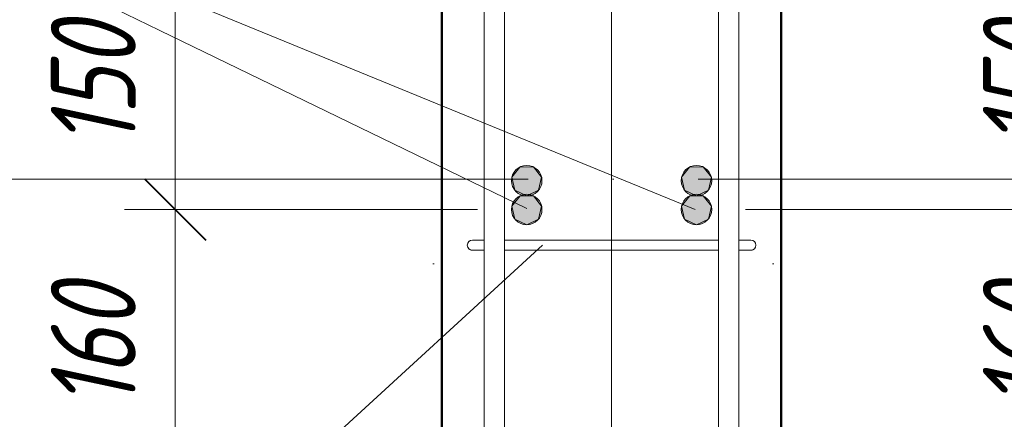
# Model space of a CAD drawing. Header units: millimetres. Extents: x 16591 to 27072, y 2073 to 10123.
# Tile 6 of 34: x 17351 to 17931, y 3158 to 3394. Entities that reach past the tile are written whole.
import ezdxf

# ---------------------------------------------------------------- set-up
doc = ezdxf.new("R2010")
doc.units = ezdxf.units.MM
for name, pattern in [('ADSK_Линия разреза', [400, 0, -200, 0, -200]), ('ADSK_Линия сетки', [500, 400, -50, 0, -50]), ('ADSK_Пунктирная_п5', [100, 0, -100])]:
    doc.linetypes.add(name, pattern=pattern)
for name, color, linetype, lineweight in [('A-____-____-DIMS', 211, 'Continuous', 9), ('A-____-____-DIMS-20', 211, 'Continuous', 9), ('G-____-____-SYMB', 111, 'ADSK_Пунктирная_п5', 20), ('S-COLS-____-MCUT', 52, 'Continuous', 50), ('S-GRID-____-OTLN', 1, 'Continuous', 9), ('S-RBAR-____-IDEN', 171, 'Continuous', 20), ('S-RBAR-____-MCUT', 171, 'Continuous', 20), ('S-RBAR-____-OTLN', 171, 'Continuous', 100)]:
    doc.layers.add(name, color=color, linetype=linetype, lineweight=lineweight)
doc.styles.add('GOST Common_I_2', font='GOST_Common Italic.ttf', dxfattribs={"width": 0.8, "height": 50})
doc.dimstyles.new('ADSK_Округление_5мм__Узкий__1', dxfattribs={"dimscale": 304.8, "dimtxt": 0.164979, "dimasz": 0.11811, "dimexe": 0.098425, "dimexo": 0.000215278, "dimgap": 0.026247, "dimtad": 1, "dimdec": 0, "dimlfac": 304.8, "dimrnd": 5, "dimdsep": 46, "dimtxsty": 'GOST Common_I_2', "dimblk1": 'OBLIQUE', "dimblk2": 'OBLIQUE', "dimsah": 1, "dimcen": 0.09, "dimdle": 0.098425, "dimazin": 0, "dimtfac": 1, "dimtdec": 4, "dimtix": 1, "dimtmove": 0, "dimatfit": 3, "dimfxl": 1, "dimtvp": 1, "dimtfill": 1, "dimtolj": 1, "dimtzin": 0, "dimlwd": 20, "dimlwe": 20, "dimarcsym": 2})

# ---------------------------------------------------------------- blocks, each defined once
blk = doc.blocks.new('DIMBLOCK4-КЖ1_ПЭ_ВЭ2_Армирование_Пилоны_Пм-2_1')
at = {"layer": 'A-____-____-DIMS-20', "lineweight": 40}
for p, q in [((17992.09, 3282), (17974.09, 3300)), ((17992.09, 3282), (18010.09, 3264)), ((17992.09, 3124), (17974.09, 3142)), ((17992.09, 3124), (18010.09, 3106))]:
    blk.add_line(p, q, dxfattribs=at)
at = {"layer": 'A-____-____-DIMS-20', "lineweight": 20}
for p, q in [((17992.09, 3282), (17779, 3282)), ((17992.09, 3124), (17992.09, 3282)), ((17992.09, 3282), (18022.09, 3282)), ((17992.09, 3124), (17780, 3124)), ((17992.09, 3124), (18022.09, 3124))]:
    blk.add_line(p, q, dxfattribs=at)
at = {"layer": 'A-____-____-DIMS-20', "color": 0, "lineweight": 20, "insert": (17918.75, 3164.65), "char_height": 50, "width": 92.0485, "attachment_point": 1, "rotation": 90, "line_spacing_factor": 1.022761, "style": 'GOST Common_I_2', "bg_fill": 3, "box_fill_scale": 1.25, "bg_fill_color": 256, "bg_fill_true_color": 13158600, "bg_fill_transparency": 0}
blk.add_mtext('160', dxfattribs=at)
blk = doc.blocks.new('_Oblique')
at = {"color": 0, "linetype": 'ByBlock', "lineweight": -2}
blk.add_line((-0.5, -0.5), (0.5, 0.5), dxfattribs=at)
blk = doc.blocks.new('DIMBLOCK5-КЖ1_ПЭ_ВЭ2_Армирование_Пилоны_Пм-2_1')
at = {"layer": 'A-____-____-DIMS-20', "lineweight": 40}
for p, q in [((17992.09, 3432), (17974.09, 3450)), ((17992.09, 3432), (18010.09, 3414)), ((17992.09, 3282), (17974.09, 3300)), ((17992.09, 3282), (18010.09, 3264))]:
    blk.add_line(p, q, dxfattribs=at)
at = {"layer": 'A-____-____-DIMS-20', "lineweight": 20}
for p, q in [((17992.09, 3432), (17779, 3432)), ((17992.09, 3282), (17992.09, 3432)), ((17992.09, 3432), (18022.09, 3432)), ((17992.09, 3282), (17779, 3282)), ((17992.09, 3282), (18022.09, 3282))]:
    blk.add_line(p, q, dxfattribs=at)
at = {"layer": 'A-____-____-DIMS-20', "color": 0, "lineweight": 20, "insert": (17918.75, 3318.65), "char_height": 50, "width": 92.0485, "attachment_point": 1, "rotation": 90, "line_spacing_factor": 1.022761, "style": 'GOST Common_I_2', "bg_fill": 3, "box_fill_scale": 1.25, "bg_fill_color": 256, "bg_fill_true_color": 13158600, "bg_fill_transparency": 0}
blk.add_mtext('150', dxfattribs=at)
blk = doc.blocks.new('DIMBLOCK13-КЖ1_ПЭ_ВЭ2_Армирование_Пилоны_Пм-2_1')
at = {"layer": 'A-____-____-DIMS-20', "lineweight": 40}
for p, q in [((17442.95, 3282), (17424.95, 3300)), ((17442.95, 3282), (17460.95, 3264)), ((17442.95, 3124), (17424.95, 3142)), ((17442.95, 3124), (17460.95, 3106))]:
    blk.add_line(p, q, dxfattribs=at)
at = {"layer": 'A-____-____-DIMS-20', "lineweight": 20}
for p, q in [((17442.95, 3282), (17412.95, 3282)), ((17442.95, 3124), (17442.95, 3282)), ((17442.95, 3282), (17621, 3282)), ((17442.95, 3124), (17412.95, 3124)), ((17442.95, 3124), (17620, 3124))]:
    blk.add_line(p, q, dxfattribs=at)
at = {"layer": 'A-____-____-DIMS-20', "color": 0, "lineweight": 20, "insert": (17369.61, 3164.65), "char_height": 50, "width": 92.0485, "attachment_point": 1, "rotation": 90, "line_spacing_factor": 1.022761, "style": 'GOST Common_I_2', "bg_fill": 3, "box_fill_scale": 1.25, "bg_fill_color": 256, "bg_fill_true_color": 13158600, "bg_fill_transparency": 0}
blk.add_mtext('160', dxfattribs=at)
blk = doc.blocks.new('DIMBLOCK14-КЖ1_ПЭ_ВЭ2_Армирование_Пилоны_Пм-2_1')
at = {"layer": 'A-____-____-DIMS-20', "lineweight": 40}
for p, q in [((17442.95, 3432), (17424.95, 3450)), ((17442.95, 3432), (17460.95, 3414)), ((17442.95, 3282), (17424.95, 3300)), ((17442.95, 3282), (17460.95, 3264))]:
    blk.add_line(p, q, dxfattribs=at)
at = {"layer": 'A-____-____-DIMS-20', "lineweight": 20}
for p, q in [((17442.95, 3432), (17412.95, 3432)), ((17442.95, 3282), (17442.95, 3432)), ((17442.95, 3432), (17621, 3432)), ((17442.95, 3282), (17412.95, 3282)), ((17442.95, 3282), (17621, 3282))]:
    blk.add_line(p, q, dxfattribs=at)
at = {"layer": 'A-____-____-DIMS-20', "color": 0, "lineweight": 20, "insert": (17369.61, 3318.65), "char_height": 50, "width": 92.0485, "attachment_point": 1, "rotation": 90, "line_spacing_factor": 1.022761, "style": 'GOST Common_I_2', "bg_fill": 3, "box_fill_scale": 1.25, "bg_fill_color": 256, "bg_fill_true_color": 13158600, "bg_fill_transparency": 0}
blk.add_mtext('150', dxfattribs=at)
blk = doc.blocks.new('DIMBLOCK25-КЖ1_ПЭ_ВЭ2_Армирование_Пилоны_Пм-2_1')
at = {"layer": 'A-____-____-DIMS-20', "lineweight": 20}
for p, q in [((18159.07, 3900), (18159.07, 3300)), ((18159.07, 3870), (17820, 3870)), ((18159.07, 3870), (18189.07, 3870)), ((18159.07, 3300), (18129.07, 3300)), ((18159.07, 3300), (18164.53, 3300))]:
    blk.add_line(p, q, dxfattribs=at)
at = {"layer": 'A-____-____-DIMS-20', "lineweight": 40}
for p, q in [((18159.07, 3870), (18141.07, 3888)), ((18159.07, 3870), (18177.07, 3852)), ((18159.07, 3300), (18141.07, 3318)), ((18159.07, 3300), (18177.07, 3282))]:
    blk.add_line(p, q, dxfattribs=at)
at = {"layer": 'A-____-____-DIMS-20', "color": 0, "lineweight": 20, "insert": (18085.73, 3542.81), "char_height": 50, "width": 101.2533, "attachment_point": 1, "rotation": 90, "line_spacing_factor": 1.022761, "style": 'GOST Common_I_2', "bg_fill": 3, "box_fill_scale": 1.25, "bg_fill_color": 256, "bg_fill_true_color": 13158600, "bg_fill_transparency": 0}
blk.add_mtext('570', dxfattribs=at)
blk = doc.blocks.new('DIMBLOCK26-КЖ1_ПЭ_ВЭ2_Армирование_Пилоны_Пм-2_1')
at = {"layer": 'A-____-____-DIMS-20', "lineweight": 40}
for p, q in [((18159.07, 3300), (18141.07, 3318)), ((18159.07, 3300), (18177.07, 3282)), ((18159.07, 2870), (18141.07, 2888)), ((18159.07, 2870), (18177.07, 2852))]:
    blk.add_line(p, q, dxfattribs=at)
at = {"layer": 'A-____-____-DIMS-20', "lineweight": 20}
for p, q in [((18159.07, 3300), (18129.07, 3300)), ((18159.07, 3300), (18159.07, 2840)), ((18159.07, 3300), (18164.53, 3300)), ((18159.07, 2870), (17820, 2870)), ((18159.07, 2870), (18189.07, 2870))]:
    blk.add_line(p, q, dxfattribs=at)
at = {"layer": 'A-____-____-DIMS-20', "color": 0, "lineweight": 20, "insert": (18085.73, 3040.68), "char_height": 50, "width": 106.3671, "attachment_point": 1, "rotation": 90, "line_spacing_factor": 1.022761, "style": 'GOST Common_I_2', "bg_fill": 3, "box_fill_scale": 1.25, "bg_fill_color": 256, "bg_fill_true_color": 13158600, "bg_fill_transparency": 0}
blk.add_mtext('430', dxfattribs=at)
blk = doc.blocks.new('DIMBLOCK27-КЖ1_ПЭ_ВЭ2_Армирование_Пилоны_Пм-2_1')
at = {"layer": 'A-____-____-DIMS-20', "lineweight": 20}
for p, q in [((18329.15, 2840), (18329.15, 3900)), ((18329.15, 3870), (17820, 3870)), ((18329.15, 3870), (18359.15, 3870)), ((18329.15, 2870), (17820, 2870)), ((18329.15, 2870), (18359.15, 2870))]:
    blk.add_line(p, q, dxfattribs=at)
at = {"layer": 'A-____-____-DIMS-20', "lineweight": 40}
for p, q in [((18329.15, 3870), (18311.15, 3888)), ((18329.15, 3870), (18347.15, 3852)), ((18329.15, 2870), (18311.15, 2888)), ((18329.15, 2870), (18347.15, 2852))]:
    blk.add_line(p, q, dxfattribs=at)
at = {"layer": 'A-____-____-DIMS-20', "color": 0, "lineweight": 20, "insert": (18255.81, 3317.58), "char_height": 50, "width": 125.7996, "attachment_point": 1, "rotation": 90, "line_spacing_factor": 1.022761, "style": 'GOST Common_I_2', "bg_fill": 3, "box_fill_scale": 1.25, "bg_fill_color": 256, "bg_fill_true_color": 13158600, "bg_fill_transparency": 0}
blk.add_mtext('1000', dxfattribs=at)

msp = doc.modelspace()

# ---------------------------------------------------------------- hatches: boundary and pattern name
at = {"layer": 'S-RBAR-____-MCUT'}
h = msp.add_hatch(color=256, dxfattribs=at)
edge = h.paths.add_edge_path()
edge.add_arc((17649.9999, 3281.9994), 9, 0, 360)
for points in [[(17649.9999, 3272.9994), (17657.0364, 3276.388), (17658.7742, 3284.0021), (17653.9048, 3290.1081), (17646.0949, 3290.1081), (17641.2255, 3284.0021), (17642.9634, 3276.388)], [(17749.9999, 3272.9994), (17757.0364, 3276.388), (17758.7742, 3284.0021), (17753.9048, 3290.1081), (17746.0949, 3290.1081), (17741.2255, 3284.0021), (17742.9634, 3276.388)]]:
    msp.add_hatch(color=256, dxfattribs=at).paths.add_polyline_path(points)
h = msp.add_hatch(color=256, dxfattribs=at)
edge = h.paths.add_edge_path()
edge.add_arc((17749.9999, 3281.9994), 9, 0, 360)
at = {"layer": 'S-RBAR-____-OTLN', "lineweight": 9}
h = msp.add_hatch(color=8, dxfattribs=at)
edge = h.paths.add_edge_path()
edge.add_arc((17649.9999, 3298.9994), 9, 0, 360)
for points in [[(17649.9999, 3289.9994), (17657.0364, 3293.388), (17658.7742, 3301.0021), (17653.9048, 3307.1081), (17646.0019, 3306.9914), (17641.2255, 3301.0021), (17642.9634, 3293.388)], [(17749.9999, 3289.9994), (17757.0364, 3293.388), (17758.7742, 3301.0021), (17753.9048, 3307.1081), (17746.0019, 3306.9914), (17741.2255, 3301.0021), (17742.9634, 3293.388)]]:
    msp.add_hatch(color=8, dxfattribs=at).paths.add_polyline_path(points)
h = msp.add_hatch(color=8, dxfattribs=at)
edge = h.paths.add_edge_path()
edge.add_arc((17749.9999, 3298.9994), 9, 0, 360)

# ---------------------------------------------------------------- linework, layer by layer
at = {"layer": 'G-____-____-SYMB', "linetype": 'ADSK_Линия разреза'}
for p, q in [((17381.9124, 2240.1798), (17381.9124, 4533.6799)), ((18595.5951, 3249.9996), (16754.818, 3249.9996))]:
    msp.add_line(p, q, dxfattribs=at)
at = {"layer": 'S-COLS-____-MCUT'}
for p, q in [((17600, 3869.9996), (17600, 2869.9996)), ((17800, 2869.9996), (17800, 3869.9996))]:
    msp.add_line(p, q, dxfattribs=at)
at = {"layer": 'S-GRID-____-OTLN', "linetype": 'ADSK_Линия сетки'}
for p, q in [((17700, 4537.6486), (17700, 2236.211)), ((16750.8492, 3300), (18599.5638, 3300))]:
    msp.add_line(p, q, dxfattribs=at)
at = {"layer": 'S-RBAR-____-MCUT'}
for p, q in [((17646.0949, 3290.1081), (17641.2255, 3284.0021)), ((17653.9048, 3290.1081), (17646.0949, 3290.1081)), ((17658.7742, 3284.0021), (17653.9048, 3290.1081)), ((17746.0949, 3290.1081), (17741.2255, 3284.0021)), ((17753.9048, 3290.1081), (17746.0949, 3290.1081)), ((17758.7742, 3284.0021), (17753.9048, 3290.1081)), ((17641.2255, 3284.0021), (17642.9634, 3276.388)), ((17657.0364, 3276.388), (17658.7742, 3284.0021)), ((17741.2255, 3284.0021), (17742.9634, 3276.388)), ((17757.0364, 3276.388), (17758.7742, 3284.0021)), ((17642.9634, 3276.388), (17649.9999, 3272.9994)), ((17649.9999, 3272.9994), (17657.0364, 3276.388)), ((17742.9634, 3276.388), (17749.9999, 3272.9994)), ((17749.9999, 3272.9994), (17757.0364, 3276.388))]:
    msp.add_line(p, q, dxfattribs=at)
for centre in [(17649.9999, 3281.9994), (17749.9999, 3281.9994)]:
    msp.add_circle(centre, 9, dxfattribs=at)
at = {"layer": 'S-RBAR-____-OTLN', "lineweight": 20}
for p, q in [((17624.9812, 3113.9994), (17624.9812, 3407.9994)), ((17636.9812, 3113.9994), (17636.9812, 3407.9994)), ((17762.9812, 3407.9994), (17762.9812, 3113.9994)), ((17774.9812, 3407.9994), (17774.9812, 3113.9994)), ((17624.6261, 3263.9994), (17617.9927, 3263.9994)), ((17636.9812, 3263.9994), (17762.9812, 3263.9994)), ((17781.9927, 3263.9994), (17775.1482, 3263.9994)), ((17624.8153, 3257.9994), (17617.9927, 3257.9994)), ((17636.9812, 3257.9994), (17762.9812, 3257.9994)), ((17781.9927, 3257.9994), (17775.3337, 3257.9994))]:
    msp.add_line(p, q, dxfattribs=at)
at = {"layer": 'S-RBAR-____-OTLN', "color": 8, "lineweight": 9}
for p, q in [((17646.0019, 3306.9914), (17641.2255, 3301.0021)), ((17653.9048, 3307.1081), (17646.0019, 3306.9914)), ((17658.7742, 3301.0021), (17653.9048, 3307.1081)), ((17746.0019, 3306.9914), (17741.2255, 3301.0021)), ((17753.9048, 3307.1081), (17746.0019, 3306.9914)), ((17758.7742, 3301.0021), (17753.9048, 3307.1081)), ((17641.2255, 3301.0021), (17642.9634, 3293.388)), ((17657.0364, 3293.388), (17658.7742, 3301.0021)), ((17741.2255, 3301.0021), (17742.9634, 3293.388)), ((17757.0364, 3293.388), (17758.7742, 3301.0021)), ((17642.9634, 3293.388), (17649.9999, 3289.9994)), ((17649.9999, 3289.9994), (17657.0364, 3293.388)), ((17742.9634, 3293.388), (17749.9999, 3289.9994)), ((17749.9999, 3289.9994), (17757.0364, 3293.388))]:
    msp.add_line(p, q, dxfattribs=at)
for centre in [(17649.9999, 3298.9994), (17749.9999, 3298.9994)]:
    msp.add_circle(centre, 9, dxfattribs=at)
at = {"layer": 'S-RBAR-____-OTLN', "lineweight": 20}
for centre, start, end in [((17617.9927, 3260.9994), 90, 270), ((17617.9927, 3260.9994), 90, 270), ((17617.9927, 3260.9994), 120, 150), ((17617.9927, 3260.9994), 120, 150), ((17617.9927, 3260.9994), 120, 150), ((17617.9927, 3260.9994), 120, 150), ((17617.9927, 3260.9994), 120, 150), ((17617.9927, 3260.9994), 120, 150), ((17617.9927, 3260.9994), 120, 150), ((17617.9927, 3260.9994), 120, 150), ((17617.9927, 3260.9994), 120, 150), ((17617.9927, 3260.9994), 120, 150), ((17617.9927, 3260.9994), 120, 150), ((17617.9927, 3260.9994), 120, 150), ((17617.9927, 3260.9994), 120, 150), ((17617.9927, 3260.9994), 120, 150), ((17617.9927, 3260.9994), 120, 150), ((17617.9927, 3260.9994), 120, 150), ((17617.9927, 3260.9994), 120, 150), ((17617.9927, 3260.9994), 120, 150), ((17617.9927, 3260.9994), 120, 150), ((17617.9927, 3260.9994), 120, 150), ((17781.9927, 3260.9994), 270, 90), ((17781.9927, 3260.9994), 270, 90), ((17781.9927, 3260.9994), 30, 60), ((17781.9927, 3260.9994), 30, 60), ((17781.9927, 3260.9994), 30, 60), ((17781.9927, 3260.9994), 30, 60), ((17781.9927, 3260.9994), 30, 60), ((17781.9927, 3260.9994), 30, 60), ((17781.9927, 3260.9994), 30, 60), ((17781.9927, 3260.9994), 30, 60), ((17781.9927, 3260.9994), 30, 60), ((17781.9927, 3260.9994), 30, 60), ((17781.9927, 3260.9994), 30, 60), ((17781.9927, 3260.9994), 30, 60), ((17781.9927, 3260.9994), 30, 60), ((17781.9927, 3260.9994), 30, 60), ((17781.9927, 3260.9994), 30, 60), ((17781.9927, 3260.9994), 30, 60), ((17781.9927, 3260.9994), 30, 60), ((17781.9927, 3260.9994), 30, 60), ((17781.9927, 3260.9994), 30, 60), ((17781.9927, 3260.9994), 30, 60), ((17617.9927, 3260.9994), 210, 240), ((17617.9927, 3260.9994), 210, 240), ((17617.9927, 3260.9994), 210, 240), ((17617.9927, 3260.9994), 210, 240), ((17617.9927, 3260.9994), 210, 240), ((17617.9927, 3260.9994), 210, 240), ((17617.9927, 3260.9994), 210, 240), ((17617.9927, 3260.9994), 210, 240), ((17617.9927, 3260.9994), 210, 240), ((17617.9927, 3260.9994), 210, 240), ((17617.9927, 3260.9994), 210, 240), ((17617.9927, 3260.9994), 210, 240), ((17617.9927, 3260.9994), 210, 240), ((17617.9927, 3260.9994), 210, 240), ((17617.9927, 3260.9994), 210, 240), ((17617.9927, 3260.9994), 210, 240), ((17617.9927, 3260.9994), 210, 240), ((17617.9927, 3260.9994), 210, 240), ((17617.9927, 3260.9994), 210, 240), ((17617.9927, 3260.9994), 210, 240), ((17617.9927, 3260.9994), 255, 270), ((17617.9927, 3260.9994), 255, 270), ((17617.9927, 3260.9994), 255, 270), ((17617.9927, 3260.9994), 255, 270), ((17617.9927, 3260.9994), 255, 270), ((17617.9927, 3260.9994), 255, 270), ((17617.9927, 3260.9994), 255, 270), ((17617.9927, 3260.9994), 255, 270), ((17617.9927, 3260.9994), 255, 270), ((17617.9927, 3260.9994), 255, 270), ((17617.9927, 3260.9994), 255, 270), ((17617.9927, 3260.9994), 255, 270), ((17617.9927, 3260.9994), 255, 270), ((17617.9927, 3260.9994), 255, 270), ((17617.9927, 3260.9994), 255, 270), ((17617.9927, 3260.9994), 255, 270), ((17617.9927, 3260.9994), 255, 270), ((17617.9927, 3260.9994), 255, 270), ((17617.9927, 3260.9994), 255, 270), ((17617.9927, 3260.9994), 255, 270), ((17781.9927, 3260.9994), 270, 285), ((17781.9927, 3260.9994), 270, 285), ((17781.9927, 3260.9994), 270, 285), ((17781.9927, 3260.9994), 270, 285), ((17781.9927, 3260.9994), 270, 285), ((17781.9927, 3260.9994), 270, 285), ((17781.9927, 3260.9994), 270, 285), ((17781.9927, 3260.9994), 270, 285), ((17781.9927, 3260.9994), 270, 285), ((17781.9927, 3260.9994), 270, 285), ((17781.9927, 3260.9994), 270, 285), ((17781.9927, 3260.9994), 270, 285), ((17781.9927, 3260.9994), 270, 285), ((17781.9927, 3260.9994), 270, 285), ((17781.9927, 3260.9994), 270, 285), ((17781.9927, 3260.9994), 270, 285), ((17781.9927, 3260.9994), 270, 285), ((17781.9927, 3260.9994), 270, 285), ((17781.9927, 3260.9994), 270, 285), ((17781.9927, 3260.9994), 270, 285), ((17781.9927, 3260.9994), 300, 330), ((17781.9927, 3260.9994), 300, 330), ((17781.9927, 3260.9994), 300, 330), ((17781.9927, 3260.9994), 300, 330), ((17781.9927, 3260.9994), 300, 330), ((17781.9927, 3260.9994), 300, 330), ((17781.9927, 3260.9994), 300, 330), ((17781.9927, 3260.9994), 300, 330), ((17781.9927, 3260.9994), 300, 330), ((17781.9927, 3260.9994), 300, 330), ((17781.9927, 3260.9994), 300, 330), ((17781.9927, 3260.9994), 300, 330), ((17781.9927, 3260.9994), 300, 330), ((17781.9927, 3260.9994), 300, 330), ((17781.9927, 3260.9994), 300, 330), ((17781.9927, 3260.9994), 300, 330), ((17781.9927, 3260.9994), 300, 330), ((17781.9927, 3260.9994), 300, 330), ((17781.9927, 3260.9994), 300, 330), ((17781.9927, 3260.9994), 300, 330)]:
    msp.add_arc(centre, 3, start, end, dxfattribs=at)

# ---------------------------------------------------------------- next in the draw order: dimensions: what is measured, and where the dimension line sits
at = {"layer": 'A-____-____-DIMS', "lineweight": 20}
for base, p1, p2, picture, middle in [((17442.947, 3281.9994), (17639.9999, 3123.9994), (17640.9999, 3281.9994), 'DIMBLOCK13-КЖ1_ПЭ_ВЭ2_Армирование_Пилоны_Пм-2_1', (17409.947, 3202.9994)), ((17992.0947, 3281.9994), (17759.9999, 3123.9994), (17758.9999, 3281.9994), 'DIMBLOCK4-КЖ1_ПЭ_ВЭ2_Армирование_Пилоны_Пм-2_1', (17959.0947, 3202.9994))]:
    dim = msp.add_linear_dim(base=base, p1=p1, p2=p2, angle=90, dimstyle='ADSK_Округление_5мм__Узкий__1', override={"dimpost": '<>', "dimfxl": 158.003165}, dxfattribs=at)
    dim.commit()
    dim.dimension.update_dxf_attribs({"geometry": picture, "text_midpoint": middle})

# ---------------------------------------------------------------- next in the draw order: linework, layer by layer
at = {"layer": 'S-RBAR-____-IDEN'}
msp.add_line((17659.2214, 3260.9188), (17161.5312, 2804.0551), dxfattribs=at)

# ---------------------------------------------------------------- next in the draw order: dimensions: what is measured, and where the dimension line sits
at = {"layer": 'A-____-____-DIMS', "lineweight": 20}
for base, p1, p2, picture, middle in [((17442.947, 3431.9994), (17640.9999, 3281.9994), (17640.9999, 3431.9994), 'DIMBLOCK14-КЖ1_ПЭ_ВЭ2_Армирование_Пилоны_Пм-2_1', (17409.625, 3356.9994)), ((17992.0947, 3431.9994), (17758.9999, 3281.9994), (17758.9999, 3431.9994), 'DIMBLOCK5-КЖ1_ПЭ_ВЭ2_Армирование_Пилоны_Пм-2_1', (17958.7727, 3356.9994))]:
    dim = msp.add_linear_dim(base=base, p1=p1, p2=p2, angle=90, dimstyle='ADSK_Округление_5мм__Узкий__1', override={"dimpost": '<>', "dimfxl": 150}, dxfattribs=at)
    dim.commit()
    dim.dimension.update_dxf_attribs({"geometry": picture, "text_midpoint": middle})

# ---------------------------------------------------------------- next in the draw order: linework, layer by layer
at = {"layer": 'S-RBAR-____-IDEN'}
for p in [(17749.2195, 3281.9994), (17649.9836, 3282.6145)]:
    msp.add_line(p, (17119.1711, 3540.5837), dxfattribs=at)

# ---------------------------------------------------------------- next in the draw order: dimensions: what is measured, and where the dimension line sits
at = {"layer": 'A-____-____-DIMS', "lineweight": 20}
dim = msp.add_linear_dim(base=(18159.0697, 3300), p1=(17800, 3869.9996), p2=(18184.5256, 3300), angle=90, dimstyle='ADSK_Округление_5мм__Узкий__1', override={"dimpost": '<>', "dimfxl": 687.575069}, dxfattribs=at)
dim.commit()
dim.dimension.update_dxf_attribs({"geometry": 'DIMBLOCK25-КЖ1_ПЭ_ВЭ2_Армирование_Пилоны_Пм-2_1', "text_midpoint": (18125.7478, 3584.9998)})

# ---------------------------------------------------------------- next in the draw order: dimensions: what is measured, and where the dimension line sits
dim = msp.add_linear_dim(base=(18159.0697, 2869.9996), p1=(18184.5256, 3300), p2=(17800, 2869.9996), angle=90, dimstyle='ADSK_Округление_5мм__Узкий__1', override={"dimpost": '<>', "dimfxl": 576.853771}, dxfattribs=at)
dim.commit()
dim.dimension.update_dxf_attribs({"geometry": 'DIMBLOCK26-КЖ1_ПЭ_ВЭ2_Армирование_Пилоны_Пм-2_1', "text_midpoint": (18126.0697, 3084.9998)})

# ---------------------------------------------------------------- next in the draw order: dimensions: what is measured, and where the dimension line sits
dim = msp.add_linear_dim(base=(18329.1539, 3869.9996), p1=(17800, 2869.9996), p2=(17800, 3869.9996), angle=90, dimstyle='ADSK_Округление_5мм__Узкий__1', override={"dimpost": '<>', "dimfxl": 1000}, dxfattribs=at)
dim.commit()
dim.dimension.update_dxf_attribs({"geometry": 'DIMBLOCK27-КЖ1_ПЭ_ВЭ2_Армирование_Пилоны_Пм-2_1', "text_midpoint": (18296.1539, 3369.9996)})

doc.saveas('drawing.dxf')
